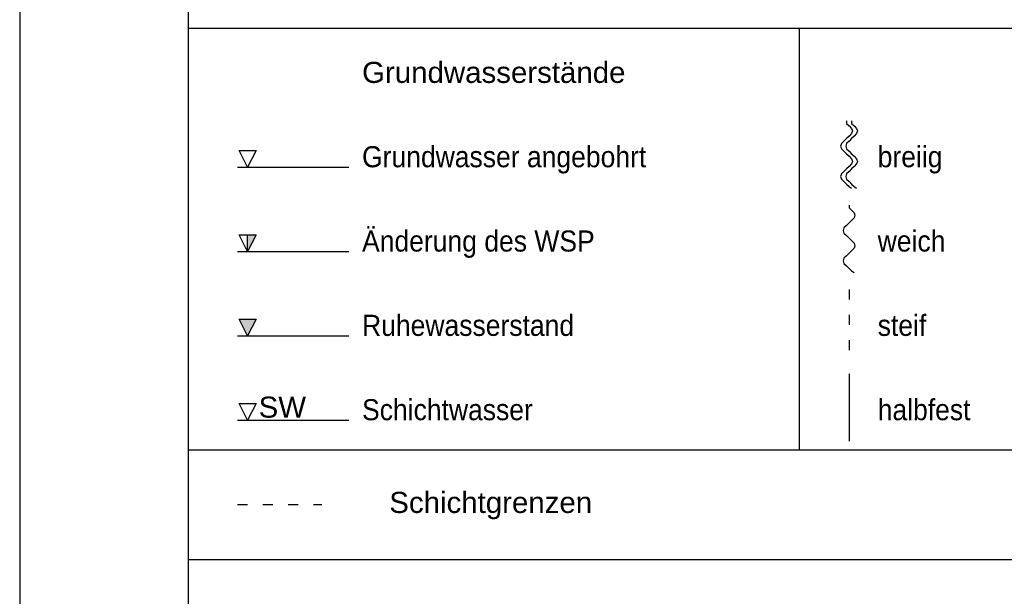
# Paper-space layout 'LEG-GEO DIN-A4' of a CAD drawing. Header units: metres. Extents: x 0 to 210, y 0 to 297.
# Tile 2 of 7: x 0 to 117, y 151 to 220. Entities that reach past the tile are written whole.
import ezdxf
from ezdxf.enums import TextEntityAlignment as Align

# ---------------------------------------------------------------- set-up
doc = ezdxf.new("R2010")
doc.units = ezdxf.units.M
doc.linetypes.add('ACAD_ISO03W100', pattern=[30, 12, -18])
for name, color, linetype in [('BG_GT_GW', 160, 'Continuous'), ('BG_GT_SCH_ALLE', 249, 'Continuous'), ('BG_GT_SCHICHT', 3, 'ACAD_ISO03W100'), ('ZZ_LAYOUT', 2, 'Continuous'), ('ZZ_LEGENDE', 1, 'Continuous')]:
    doc.layers.add(name, color=color, linetype=linetype)
doc.styles.add('ARI025_V', font='arial.ttf', dxfattribs={"height": 2.5})

# ---------------------------------------------------------------- blocks, each defined once
blk = doc.blocks.new('LTV_A4')
at = {"color": 2}
blk.add_line((0, 297), (0, 0), dxfattribs=at)
at = {"color": 5}
blk.add_line((20, 292), (20, 5), dxfattribs=at)
blk = doc.blocks.new('11330_LEG-QS')
at = {"layer": 'BG_GT_GW'}
for points in [[(-177.96, -97.65), (-176.96, -97.65), (-177.96, -99.65)], [(-178.96, -107.65), (-177.96, -109.65), (-176.96, -107.65)]]:
    blk.add_hatch(color=256, dxfattribs=at).paths.add_polyline_path(points)
for p, q in [((-179.16, -89.65), (-165.96, -89.65)), ((-177.96, -99.65), (-177.96, -97.65)), ((-179.16, -99.65), (-165.96, -99.65)), ((-179.16, -119.65), (-165.96, -119.65))]:
    blk.add_line(p, q, dxfattribs=at)
at = {"layer": 'BG_GT_GW', "linetype": 'Continuous'}
blk.add_line((-179.16, -109.65), (-165.96, -109.65), dxfattribs=at)
at = {"layer": 'BG_GT_GW'}
for points in [[(-177.96, -89.65), (-178.96, -87.65), (-176.96, -87.65)], [(-177.96, -99.65), (-178.96, -97.65), (-176.96, -97.65)], [(-177.96, -109.65), (-178.96, -107.65), (-176.96, -107.65)], [(-177.96, -119.65), (-178.96, -117.65), (-176.96, -117.65)]]:
    blk.add_lwpolyline(points, close=True, dxfattribs=at)
at = {"layer": 'BG_GT_SCH_ALLE', "linetype": 'Continuous'}
for p, q in [((-106.9, -84.15), (-106.9, -84.45)), ((-106.9, -84.45), (-106.6, -84.75)), ((-106.6, -84.75), (-106.3, -85.05)), ((-106.3, -84.15), (-106.3, -84.45)), ((-106.3, -84.45), (-106, -84.75)), ((-106.3, -85.05), (-106.2, -85.35)), ((-106, -84.75), (-105.7, -85.05)), ((-105.7, -85.05), (-105.6, -85.35)), ((-106.9, -86.25), (-107.2, -86.55)), ((-106.6, -85.95), (-106.9, -86.25)), ((-106.3, -85.65), (-106.6, -85.95)), ((-106.3, -86.25), (-106.6, -86.55)), ((-106.2, -85.35), (-106.3, -85.65)), ((-106, -85.95), (-106.3, -86.25)), ((-105.7, -85.65), (-106, -85.95)), ((-105.6, -85.35), (-105.7, -85.65)), ((-107.5, -86.85), (-107.6, -87.15)), ((-107.6, -87.15), (-107.5, -87.45)), ((-107.2, -86.55), (-107.5, -86.85)), ((-107.5, -87.45), (-107.2, -87.75)), ((-106.9, -86.85), (-107, -87.15)), ((-107, -87.15), (-106.9, -87.45)), ((-106.6, -86.55), (-106.9, -86.85)), ((-106.9, -87.45), (-106.6, -87.75)), ((-107.2, -87.75), (-106.9, -88.05)), ((-106.9, -88.05), (-106.6, -88.35)), ((-106.6, -87.75), (-106.3, -88.05)), ((-106.6, -88.35), (-106.3, -88.65)), ((-106.3, -88.05), (-106, -88.35)), ((-106.3, -88.65), (-106.2, -88.95)), ((-106, -88.35), (-105.7, -88.65)), ((-105.7, -88.65), (-105.6, -88.95)), ((-106.9, -89.85), (-107.2, -90.15)), ((-106.6, -89.55), (-106.9, -89.85)), ((-106.3, -89.25), (-106.6, -89.55)), ((-106.3, -89.85), (-106.6, -90.15)), ((-106.2, -88.95), (-106.3, -89.25)), ((-106, -89.55), (-106.3, -89.85)), ((-105.7, -89.25), (-106, -89.55)), ((-105.6, -88.95), (-105.7, -89.25)), ((-107.5, -90.45), (-107.6, -90.75)), ((-107.6, -90.75), (-107.5, -91.05)), ((-107.2, -90.15), (-107.5, -90.45)), ((-107.5, -91.05), (-107.2, -91.35)), ((-106.9, -90.45), (-107, -90.75)), ((-107, -90.75), (-106.9, -91.05)), ((-106.6, -90.15), (-106.9, -90.45)), ((-106.9, -91.05), (-106.6, -91.35)), ((-107.2, -91.35), (-106.9, -91.65)), ((-106.9, -91.65), (-106.6, -91.95)), ((-106.6, -91.35), (-106.3, -91.65)), ((-106.6, -91.95), (-106.3, -92.15)), ((-106.3, -91.65), (-106, -91.95)), ((-106, -91.95), (-105.7, -92.15)), ((-106.6, -94.15), (-106.6, -94.45)), ((-106.6, -94.45), (-106.3, -94.75)), ((-106.3, -94.75), (-106, -95.05)), ((-106, -95.65), (-106.3, -95.95)), ((-106, -95.05), (-105.9, -95.35)), ((-105.9, -95.35), (-106, -95.65)), ((-107.2, -96.85), (-107.3, -97.15)), ((-106.9, -96.55), (-107.2, -96.85)), ((-106.6, -96.25), (-106.9, -96.55)), ((-106.3, -95.95), (-106.6, -96.25)), ((-107.3, -97.15), (-107.2, -97.45)), ((-107.2, -97.45), (-106.9, -97.75)), ((-106.9, -97.75), (-106.6, -98.05)), ((-106.6, -98.05), (-106.3, -98.35)), ((-106.3, -98.35), (-106, -98.65)), ((-106, -99.25), (-106.3, -99.55)), ((-106, -98.65), (-105.9, -98.95)), ((-105.9, -98.95), (-106, -99.25)), ((-107.2, -100.45), (-107.3, -100.75)), ((-106.9, -100.15), (-107.2, -100.45)), ((-106.6, -99.85), (-106.9, -100.15)), ((-106.3, -99.55), (-106.6, -99.85)), ((-107.3, -100.75), (-107.2, -101.05)), ((-107.2, -101.05), (-106.9, -101.35)), ((-106.9, -101.35), (-106.6, -101.65)), ((-106.6, -101.65), (-106.3, -101.95)), ((-106.3, -101.95), (-106, -102.15)), ((-106.6, -114.15), (-106.6, -122.15))]:
    blk.add_line(p, q, dxfattribs=at)
at = {"layer": 'BG_GT_SCH_ALLE', "linetype": 'ACAD_ISO03W100', "ltscale": 0.1}
blk.add_line((-106.6, -104.15), (-106.6, -112.15), dxfattribs=at)
at = {"layer": 'BG_GT_SCHICHT', "ltscale": 0.1}
blk.add_line((-179.16, -129.65), (-169.16, -129.65), dxfattribs=at)
at = {"layer": 'ZZ_LEGENDE', "linetype": 'Continuous'}
for p, q in [((-185, -73.15), (0, -73.15)), ((-112.5, -73.15), (-112.5, -123.15)), ((-185, -123.15), (0, -123.15)), ((-185, -136.15), (0, -136.15))]:
    blk.add_line(p, q, dxfattribs=at)
at = {"layer": 'BG_GT_GW', "style": 'ARI025_V'}
blk.add_text('SW', height=2.5, dxfattribs=at).set_placement((-176.65, -119.35))
at = {"layer": 'ZZ_LEGENDE', "style": 'ARI025_V'}
blk.add_text('Grundwasserstände', height=2.5, dxfattribs=at).set_placement((-148.75, -79.65), align=Align.CENTER)
at = {"layer": 'ZZ_LEGENDE', "style": 'ARI025_V', "width": 0.9}
for s, p in [('Grundwasser angebohrt', (-164.38, -89.65)), ('breiig', (-103.2, -89.65)), ('Änderung des WSP', (-164.38, -99.65)), ('weich', (-103.2, -99.65)), ('Ruhewasserstand', (-164.38, -109.65)), ('steif', (-103.2, -109.65)), ('Schichtwasser', (-164.38, -119.65)), ('halbfest', (-103.2, -119.65))]:
    blk.add_text(s, height=2.5, dxfattribs=at).set_placement(p)
at = {"layer": 'ZZ_LEGENDE', "style": 'ARI025_V'}
blk.add_text('Schichtgrenzen', height=2.5, dxfattribs=at).set_placement((-161.15, -130.65))

psp = doc.layouts.new('LEG-GEO DIN-A4')

# ---------------------------------------------------------------- block references
at = {"layer": 'ZZ_LAYOUT'}
psp.add_blockref('LTV_A4', (0, 0), dxfattribs=at)
at = {"layer": 'ZZ_LEGENDE'}
psp.add_blockref('11330_LEG-QS', (205, 292), dxfattribs=at)

doc.saveas('drawing.dxf')
